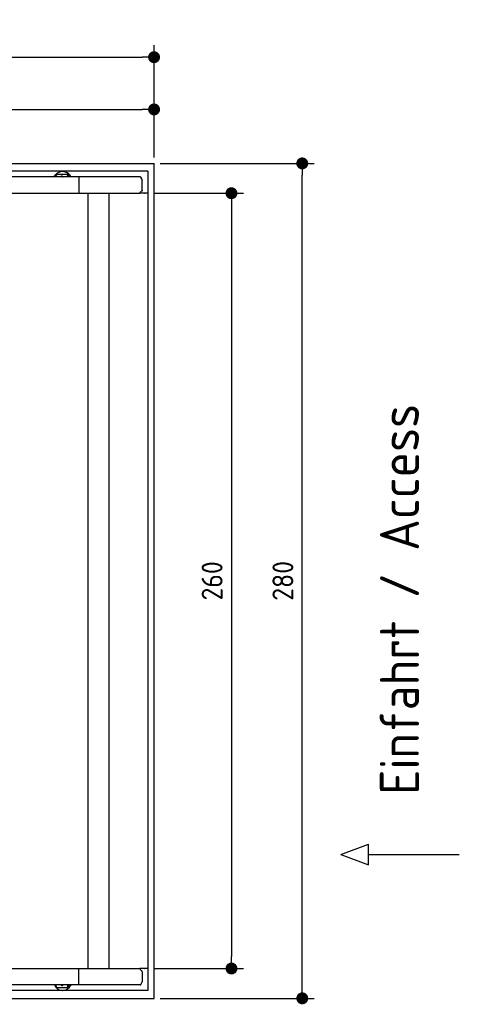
# Model space of a CAD drawing. Header units: millimetres. Extents: x 705 to 7297, y 228 to 3619.
# Tile 4 of 4: x 5822 to 7297, y 317 to 3619. Entities that reach past the tile are written whole.
import ezdxf

# ---------------------------------------------------------------- set-up
doc = ezdxf.new("R2010")
doc.units = ezdxf.units.MM
doc.layers.get('0').update_dxf_attribs({"lineweight": 25})
doc.layers.add('4', color=3, linetype='Continuous')
doc.layers.add('5', color=3, linetype='Continuous', lineweight=25)
doc.styles.get("Standard").update_dxf_attribs({"font": 'ISOCP.SHX'})
doc.dimstyles.new('GEN-ISO$0', dxfattribs={"dimscale": 20, "dimtxt": 3.5, "dimasz": 2, "dimexe": 2, "dimexo": 1, "dimgap": 1.5, "dimtad": 1, "dimdec": 1, "dimlfac": 0.1, "dimdsep": 46, "dimtxsty": 'Standard', "dimblk": 'PUNKT', "dimcen": 2, "dimclrd": 256, "dimclre": 256, "dimclrt": 2, "dimadec": 0, "dimazin": 0, "dimtp": 0.1, "dimtm": 0.1, "dimtfac": 0.71, "dimtdec": 1, "dimtmove": 2, "dimatfit": 3, "dimldrblk": 'PUNKT', "dimfxl": 1, "dimtolj": 1, "dimarcsym": 0})

# ---------------------------------------------------------------- blocks, each defined once
blk = doc.blocks.new('PUNKT')
at = {"layer": '4', "color": 0, "linetype": 'ByBlock'}
blk.add_line((-0.5, 0), (-1, 0), dxfattribs=at)
at = {"layer": '4', "color": 0, "linetype": 'ByBlock', "const_width": 0.5}
blk.add_lwpolyline([(-0.25, 0, 1), (0.25, 0, 1)], format="xyb", close=True, dxfattribs=at)
blk = doc.blocks.new('*D5')
at = {"layer": '5', "lineweight": -2, "transparency": 16777216}
for p, q in [((1072.7, 3157.3), (1072.7, 3533.4)), ((6272.8, 3157.3), (6272.8, 3533.4)), ((1112.7, 3493.4), (6232.8, 3493.4))]:
    blk.add_line(p, q, dxfattribs=at)
at = {"layer": 'DEFPOINTS', "color": 0, "transparency": 16777216}
for p in [(6272.8, 3493.4), (1072.7, 3137.3), (6272.8, 3137.3)]:
    blk.add_point(p, dxfattribs=at)
at = {"layer": '5', "lineweight": -2, "transparency": 16777216, "xscale": 40, "yscale": 40, "zscale": 40, "rotation": 180}
blk.add_blockref('PUNKT', (1072.7, 3493.4), dxfattribs=at)
at = {"layer": '5', "lineweight": -2, "transparency": 16777216, "xscale": 40, "yscale": 40, "zscale": 40}
blk.add_blockref('PUNKT', (6272.8, 3493.4), dxfattribs=at)
at = {"layer": '5', "color": 2, "transparency": 16777216, "insert": (3672.8, 3573.3), "char_height": 70, "attachment_point": 5}
blk.add_mtext('\\A1;520', dxfattribs=at)
blk = doc.blocks.new('*D7')
at = {"layer": '5', "lineweight": -2, "transparency": 16777216}
for p, q in [((4772.7, 3207.3), (4772.7, 3358.3)), ((6272.8, 3157.3), (6272.8, 3358.3)), ((4812.7, 3318.3), (6232.8, 3318.3))]:
    blk.add_line(p, q, dxfattribs=at)
at = {"layer": 'DEFPOINTS', "color": 0, "transparency": 16777216}
for p in [(6272.8, 3318.3), (4772.7, 3187.3), (6272.8, 3137.3)]:
    blk.add_point(p, dxfattribs=at)
at = {"layer": '5', "lineweight": -2, "transparency": 16777216, "xscale": 40, "yscale": 40, "zscale": 40, "rotation": 180}
blk.add_blockref('PUNKT', (4772.7, 3318.3), dxfattribs=at)
at = {"layer": '5', "lineweight": -2, "transparency": 16777216, "xscale": 40, "yscale": 40, "zscale": 40}
blk.add_blockref('PUNKT', (6272.8, 3318.3), dxfattribs=at)
at = {"layer": '5', "color": 2, "transparency": 16777216, "insert": (5572.8, 3388.5), "char_height": 70, "attachment_point": 5}
blk.add_mtext('\\A1;150', dxfattribs=at)
blk = doc.blocks.new('*D8')
at = {"layer": '5', "lineweight": -2, "transparency": 16777216}
for p, q in [((6271.5, 3037.3), (6572.5, 3037.3)), ((6532.5, 2997.3), (6532.5, 477.3)), ((6271.5, 437.3), (6572.5, 437.3))]:
    blk.add_line(p, q, dxfattribs=at)
at = {"layer": 'DEFPOINTS', "color": 0, "transparency": 16777216}
for p in [(6251.5, 3037.3), (6251.5, 437.3), (6532.5, 437.3)]:
    blk.add_point(p, dxfattribs=at)
at = {"layer": '5', "lineweight": -2, "transparency": 16777216, "xscale": 40, "yscale": 40, "zscale": 40}
for p, rotation in [((6532.5, 3037.3), 90), ((6532.5, 437.3), 270)]:
    blk.add_blockref('PUNKT', p, dxfattribs=dict(at, rotation=rotation))
at = {"layer": '5', "color": 2, "transparency": 16777216, "insert": (6467.5, 1737.3), "char_height": 70, "attachment_point": 5, "rotation": 90}
blk.add_mtext('\\A1;260', dxfattribs=at)
blk = doc.blocks.new('*D9')
at = {"layer": '5', "lineweight": -2, "transparency": 16777216}
for p, q in [((6292.8, 3137.3), (6810, 3137.3)), ((6770, 377.3), (6770, 3097.3)), ((6292.8, 337.3), (6810, 337.3))]:
    blk.add_line(p, q, dxfattribs=at)
at = {"layer": 'DEFPOINTS', "color": 0, "transparency": 16777216}
for p in [(6272.8, 3137.3), (6770, 3137.3), (6272.8, 337.3)]:
    blk.add_point(p, dxfattribs=at)
at = {"layer": '5', "lineweight": -2, "transparency": 16777216, "xscale": 40, "yscale": 40, "zscale": 40}
for p, rotation in [((6770, 3137.3), 90), ((6770, 337.3), 270)]:
    blk.add_blockref('PUNKT', p, dxfattribs=dict(at, rotation=rotation))
at = {"layer": '5', "color": 2, "transparency": 16777216, "insert": (6705, 1737.3), "char_height": 70, "attachment_point": 5, "rotation": 90}
blk.add_mtext('\\A1;280', dxfattribs=at)

msp = doc.modelspace()

# ---------------------------------------------------------------- linework, layer by layer
for p, q in [((4772.73, 3137.27), (6272.78, 3137.27)), ((6272.78, 337.27), (6272.78, 3137.27)), ((6251.55, 3110.77), (4717.73, 3110.77)), ((5966.45, 3110.77), (5965.92, 3110.77)), ((6251.55, 3110.77), (6251.55, 363.77)), ((6015.69, 3092.27), (4551.14, 3092.27)), ((5943.62, 3092.27), (5943.62, 3095.77)), ((5948.62, 3100.77), (5978.62, 3100.77)), ((5963.6, 3094.63), (5963.39, 3094.63)), ((5978.62, 3100.77), (5978.76, 3100.77)), ((5978.76, 3100.77), (5980.52, 3100.77)), ((5980.52, 3100.77), (5980.66, 3100.77)), ((5983.62, 3095.77), (5983.62, 3092.27)), ((5983.76, 3092.27), (5983.76, 3095.77)), ((5985.52, 3095.77), (5985.52, 3092.27)), ((5985.66, 3092.27), (5985.66, 3095.77)), ((6017.52, 3092.27), (6015.68, 3092.27)), ((6015.68, 3092.27), (6015.68, 3092.27)), ((6226.57, 3092.27), (6017.52, 3092.27)), ((6020.84, 3092.27), (6020.84, 3037.27)), ((6232.72, 3047.88), (6232.72, 3081.61)), ((1533.3, 3037.27), (6020.48, 3037.27)), ((6020.84, 3037.27), (6020.48, 3037.27)), ((6020.84, 3037.27), (6225.43, 3037.27)), ((6051.69, 437.27), (6051.69, 3037.27)), ((6122.09, 437.27), (6122.09, 3037.27)), ((6251.5, 3037.27), (6225.43, 3037.27)), ((6239.96, 3037.27), (6240.86, 3037.27)), ((6240.65, 3037.27), (6239.99, 3037.27)), ((6899.54, 819.3), (6992.24, 853.8)), ((6992.24, 784.79), (6992.24, 853.8)), ((6899.54, 819.3), (6992.24, 784.79)), ((6992.24, 819.3), (7296.87, 819.3)), ((1533.35, 437.27), (6020.52, 437.27)), ((6020.89, 437.27), (6020.52, 437.27)), ((6020.89, 382.27), (6020.89, 437.27)), ((6020.89, 437.27), (6225.48, 437.27)), ((6251.55, 437.27), (6225.48, 437.27)), ((6240.01, 437.27), (6240.9, 437.27)), ((6240.69, 437.27), (6240.03, 437.27)), ((6232.77, 426.66), (6232.77, 392.93)), ((6015.74, 382.27), (4651.19, 382.27)), ((6251.55, 363.77), (4717.77, 363.77)), ((5943.67, 382.27), (5943.67, 378.77)), ((5948.67, 373.77), (5978.66, 373.77)), ((5963.64, 379.91), (5963.43, 379.91)), ((5966.49, 363.77), (5965.97, 363.77)), ((5978.66, 373.77), (5978.8, 373.77)), ((5978.8, 373.77), (5980.57, 373.77)), ((5980.57, 373.77), (5980.71, 373.77)), ((5983.66, 378.77), (5983.66, 382.27)), ((5983.8, 382.27), (5983.8, 378.77)), ((5985.57, 378.77), (5985.57, 382.27)), ((5985.71, 382.27), (5985.71, 378.77)), ((6017.56, 382.27), (6015.73, 382.27)), ((6015.73, 382.27), (6015.73, 382.27)), ((6226.61, 382.27), (6017.56, 382.27)), ((4772.77, 337.27), (6272.78, 337.27))]:
    msp.add_line(p, q)
at = {"extrusion": (0, 0, -1)}
for centre, major_axis, ratio, start_param, end_param in [((5965.92, 3080.77), (0, 30), 0.9998477, 5.1057916, 7.460579), ((5966.45, 3080.77), (0, 30), 0.9998477, 0, 1.1773937), ((5948.62, 3095.77), (0, 5), 0.9998477, 4.712389, 6.2831853), ((5978.62, 3095.77), (0, 5), 0.9998477, 0, 1.5707963), ((5978.76, 3095.77), (0, 5), 0.9998477, 0, 1.5707963), ((5980.52, 3095.77), (0, 5), 0.9998477, 0, 1.5707963), ((5980.66, 3095.77), (0, 5), 0.9998477, 0, 1.5707963), ((6232.72, 3090.27), (0, -5), 0.7193398, 0.5235988, 1.159293), ((6229.13, 3081.61), (0, 5), 0.7193398, 0.5235988, 1.5707963), ((6229.85, 3037.27), (0, 5.66), 0.7193398, 5.0737444, 6.1892107), ((6229.13, 3047.88), (0, -5), 0.7193398, 4.712389, 6.1892107)]:
    msp.add_ellipse(centre, major_axis=major_axis, ratio=ratio, start_param=start_param, end_param=end_param, dxfattribs=at)
for centre, major_axis, ratio, start_param, end_param in [((6229.89, 437.27), (0, -5.66), 0.7193398, 5.0737444, 6.1892107), ((6229.17, 426.66), (0, 5), 0.7193398, 4.712389, 6.1892107), ((5965.97, 393.77), (0, -30), 0.9998477, 5.1057916, 7.460579), ((5948.67, 378.77), (0, -5), 0.9998477, 4.712389, 6.2831853), ((5966.49, 393.77), (0, -30), 0.9998477, 0, 1.1773937), ((5978.66, 378.77), (0, -5), 0.9998477, 0, 1.5707963), ((5978.8, 378.77), (0, -5), 0.9998477, 0, 1.5707963), ((5980.57, 378.77), (0, -5), 0.9998477, 0, 1.5707963), ((5980.71, 378.77), (0, -5), 0.9998477, 0, 1.5707963), ((6232.77, 384.27), (0, 5), 0.7193398, 0.5235988, 1.159293), ((6229.17, 392.93), (0, -5), 0.7193398, 0.5235988, 1.5707963)]:
    msp.add_ellipse(centre, major_axis=major_axis, ratio=ratio, start_param=start_param, end_param=end_param)
for points, weights in [([(5963.39, 3094.63), (5961.21, 3093.37), (5959.29, 3092.27)], [1, 1.05092652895, 1.06832361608]), ([(5967.45, 3092.27), (5965.55, 3093.37), (5963.39, 3094.63)], [1.06832361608, 1.05092652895, 1]), ([(5963.6, 3094.63), (5965.78, 3093.37), (5967.69, 3092.27)], [1, 1.05092652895, 1.06832361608]), ([(5963.43, 379.91), (5961.25, 381.17), (5959.34, 382.27)], [1, 1.05092652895, 1.06832361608]), ([(5967.5, 382.27), (5965.59, 381.17), (5963.43, 379.91)], [1.06832361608, 1.05092652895, 1]), ([(5963.64, 379.91), (5965.82, 381.17), (5967.74, 382.27)], [1, 1.05092652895, 1.06832361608])]:
    msp.add_rational_spline(points, weights, degree=2)
for points, knots in [([(6226.57, 3092.27), (6226.69, 3092.27), (6226.8, 3092.26), (6227.02, 3092.21), (6227.13, 3092.17), (6227.23, 3092.12)], [0, 0, 0, 0, 0.05592576, 0.05592576, 0.11186183, 0.11186183, 0.11186183, 0.11186183]), ([(6227.23, 3092.12), (6227.37, 3092.05), (6227.51, 3091.96), (6227.91, 3091.62), (6228.18, 3091.32), (6228.65, 3090.58), (6228.86, 3090.15), (6229.11, 3089.46), (6229.19, 3089.23), (6229.32, 3088.75), (6229.38, 3088.51), (6229.43, 3088.27)], [0, 0, 0, 0, 0.07658948, 0.07658948, 0.22699607, 0.22699607, 0.37633525, 0.37633525, 0.45078586, 0.45078586, 0.52533064, 0.52533064, 0.52533064, 0.52533064]), ([(6226.04, 3039.27), (6225.99, 3039.02), (6225.94, 3038.76), (6225.76, 3038.08), (6225.61, 3037.66), (6225.43, 3037.27)], [0, 0, 0, 0, 0.07853688, 0.07853688, 0.21396145, 0.21396145, 0.21396145, 0.21396145]), ([(6226.08, 435.27), (6226.04, 435.53), (6225.99, 435.78), (6225.8, 436.46), (6225.66, 436.88), (6225.48, 437.27)], [0, 0, 0, 0, 0.07853688, 0.07853688, 0.21396145, 0.21396145, 0.21396145, 0.21396145]), ([(6226.61, 382.27), (6226.73, 382.27), (6226.85, 382.28), (6227.07, 382.34), (6227.17, 382.37), (6227.27, 382.42)], [0, 0, 0, 0, 0.05592576, 0.05592576, 0.11186183, 0.11186183, 0.11186183, 0.11186183]), ([(6227.27, 382.42), (6227.41, 382.49), (6227.55, 382.58), (6227.96, 382.92), (6228.22, 383.23), (6228.7, 383.97), (6228.9, 384.39), (6229.16, 385.08), (6229.23, 385.31), (6229.37, 385.79), (6229.42, 386.03), (6229.47, 386.27)], [0, 0, 0, 0, 0.07658948, 0.07658948, 0.22699607, 0.22699607, 0.37633525, 0.37633525, 0.45078586, 0.45078586, 0.52533064, 0.52533064, 0.52533064, 0.52533064])]:
    msp.add_open_spline(points, degree=3, knots=knots)

# ---------------------------------------------------------------- texts
msp.add_text('Einfahrt / Access', height=131.25, rotation=90).set_placement((7161.81, 1019.71))

# ---------------------------------------------------------------- dimensions: what is measured, and where the dimension line sits
at = {"layer": '5'}
dim = msp.add_linear_dim(base=(6272.78, 3493.4), p1=(1072.73, 3137.27), p2=(6272.78, 3137.27), dimstyle='GEN-ISO$0', override={"dimtad": 3}, dxfattribs=at)
dim.commit()
dim.dimension.update_dxf_attribs({"geometry": '*D5', "text_midpoint": (3672.78, 3573.28), "dimtype": 160})
dim = msp.add_linear_dim(base=(6272.78, 3318.28), p1=(4772.73, 3187.27), p2=(6272.78, 3137.27), dimstyle='GEN-ISO$0', dxfattribs=at)
dim.commit()
dim.dimension.update_dxf_attribs({"geometry": '*D7', "text_midpoint": (5572.75, 3388.46), "dimtype": 160})
for base, p1, p2, picture, middle in [((6769.99, 3137.27), (6272.78, 337.27), (6272.78, 3137.27), '*D9', (6704.98, 1737.27)), ((6532.55, 437.27), (6251.5, 3037.27), (6251.55, 437.27), '*D8', (6467.54, 1737.27))]:
    dim = msp.add_linear_dim(base=base, p1=p1, p2=p2, angle=90, dimstyle='GEN-ISO$0', dxfattribs=at)
    dim.commit()
    dim.dimension.update_dxf_attribs({"geometry": picture, "text_midpoint": middle})

doc.saveas('drawing.dxf')
